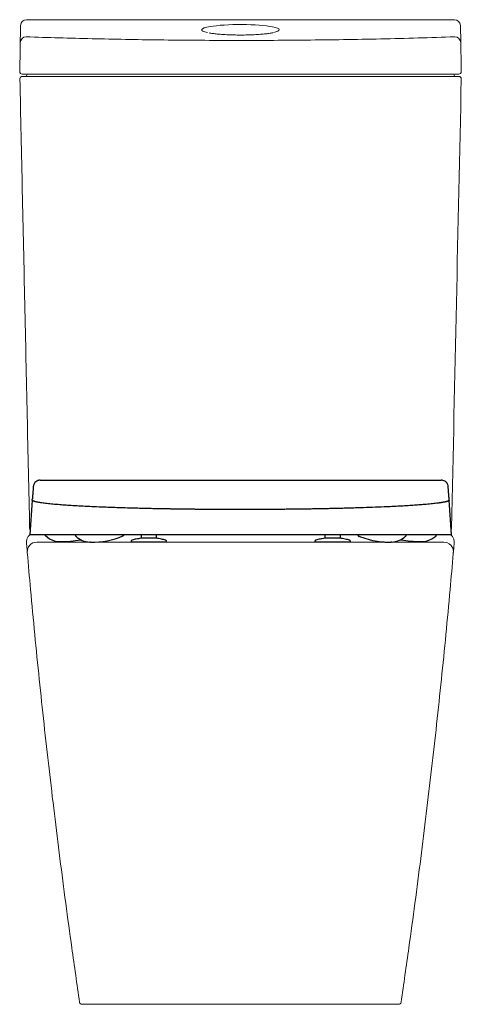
# Model space of a CAD drawing. Header units: millimetres. Extents: x 3779.462 to 3779.835, y 1874.468 to 1875.299.
import ezdxf

# ---------------------------------------------------------------- set-up
doc = ezdxf.new("R2010")
doc.units = ezdxf.units.MM
doc.linetypes.add('SLD-Solid', pattern=[0])
doc.layers.add('SANINDUSA', color=3, linetype='Continuous')

msp = doc.modelspace()

# ---------------------------------------------------------------- linework, layer by layer
at = {"layer": 'SANINDUSA', "linetype": 'SLD-Solid', "lineweight": 15}
for p, q in [((3779.46315, 1875.29399), (3779.46247, 1875.25505)), ((3779.83412, 1875.29399), (3779.8344, 1875.27956))]:
    msp.add_line(p, q, dxfattribs=at)
at = {"layer": 'SANINDUSA'}
for p, q in [((3779.64886, 1874.91035), (3779.81789, 1874.91035)), ((3779.47304, 1874.89355), (3779.47099, 1874.86428)), ((3779.47304, 1874.89355), (3779.4731, 1874.89441)), ((3779.82468, 1874.89355), (3779.82461, 1874.89441)), ((3779.82672, 1874.86428), (3779.82468, 1874.89355)), ((3779.82672, 1874.86428), (3779.47099, 1874.86428)), ((3779.49583, 1874.85854), (3779.49595, 1874.85853)), ((3779.55636, 1874.85853), (3779.55636, 1874.85802)), ((3779.58636, 1874.85802), (3779.55636, 1874.85802)), ((3779.56506, 1874.86141), (3779.56506, 1874.86428)), ((3779.56567, 1874.86141), (3779.56506, 1874.86141)), ((3779.56586, 1874.86141), (3779.56567, 1874.86141)), ((3779.56606, 1874.86141), (3779.56586, 1874.86141)), ((3779.57666, 1874.86141), (3779.56606, 1874.86141)), ((3779.57526, 1874.86139), (3779.57526, 1874.86141)), ((3779.57685, 1874.86141), (3779.57666, 1874.86141)), ((3779.57704, 1874.86141), (3779.57685, 1874.86141)), ((3779.57766, 1874.86141), (3779.57704, 1874.86141)), ((3779.57766, 1874.86428), (3779.57766, 1874.86141)), ((3779.58636, 1874.85802), (3779.58636, 1874.85853)), ((3779.71136, 1874.85853), (3779.71136, 1874.85801)), ((3779.72006, 1874.86141), (3779.72006, 1874.86428)), ((3779.72067, 1874.86141), (3779.72006, 1874.86141)), ((3779.72086, 1874.86141), (3779.72067, 1874.86141)), ((3779.72106, 1874.86141), (3779.72086, 1874.86141)), ((3779.73166, 1874.86141), (3779.72106, 1874.86141)), ((3779.73185, 1874.86141), (3779.73166, 1874.86141)), ((3779.73204, 1874.86141), (3779.73185, 1874.86141)), ((3779.73266, 1874.86141), (3779.73204, 1874.86141)), ((3779.73266, 1874.86428), (3779.73266, 1874.86141)), ((3779.74136, 1874.85802), (3779.74136, 1874.85853)), ((3779.74136, 1874.85801), (3779.74136, 1874.85802)), ((3779.74815, 1874.86326), (3779.74828, 1874.8632)), ((3779.74828, 1874.8632), (3779.74844, 1874.86313)), ((3779.80074, 1874.85852), (3779.80177, 1874.85853)), ((3779.80177, 1874.85853), (3779.80188, 1874.85854))]:
    msp.add_line(p, q, dxfattribs=at)
at = {"layer": 'SANINDUSA', "flags": 128}
for points in [[(3779.48398, 1874.86358), (3779.48406, 1874.86351), (3779.48407, 1874.8635), (3779.48408, 1874.86349), (3779.48408, 1874.86349), (3779.48408, 1874.86349), (3779.48408, 1874.86349), (3779.48408, 1874.86349), (3779.48408, 1874.86349), (3779.48771, 1874.86081), (3779.49019, 1874.85965), (3779.49251, 1874.85897), (3779.49458, 1874.85864), (3779.49504, 1874.85859), (3779.49527, 1874.85858), (3779.4953, 1874.85857), (3779.49531, 1874.85857), (3779.49531, 1874.85857), (3779.49531, 1874.85857), (3779.49531, 1874.85857), (3779.49531, 1874.85857), (3779.49534, 1874.85857), (3779.49537, 1874.85857), (3779.49546, 1874.85856), (3779.49562, 1874.85855), (3779.49584, 1874.85854)], [(3779.74844, 1874.86313), (3779.74875, 1874.86301), (3779.7489, 1874.86295), (3779.74897, 1874.86292), (3779.74901, 1874.86291), (3779.74902, 1874.8629), (3779.74903, 1874.8629), (3779.74904, 1874.8629), (3779.74904, 1874.8629), (3779.74904, 1874.8629), (3779.74904, 1874.8629), (3779.74904, 1874.8629), (3779.74904, 1874.8629), (3779.74904, 1874.8629), (3779.74904, 1874.8629), (3779.75344, 1874.86126), (3779.75704, 1874.86017), (3779.75991, 1874.85947), (3779.76211, 1874.85903), (3779.76401, 1874.85872), (3779.76718, 1874.85834), (3779.76943, 1874.85816), (3779.77048, 1874.8581), (3779.772, 1874.85805), (3779.77294, 1874.85803), (3779.77336, 1874.85802), (3779.77414, 1874.85802), (3779.77439, 1874.85802), (3779.77452, 1874.85802), (3779.77456, 1874.85802), (3779.77457, 1874.85802), (3779.77458, 1874.85802), (3779.77459, 1874.85802), (3779.77459, 1874.85802), (3779.77459, 1874.85802), (3779.77459, 1874.85802), (3779.77459, 1874.85802), (3779.77459, 1874.85802), (3779.77459, 1874.85802), (3779.77459, 1874.85802), (3779.77467, 1874.85802), (3779.77499, 1874.85802), (3779.77543, 1874.85802)], [(3779.77623, 1874.85804), (3779.77643, 1874.85805), (3779.77655, 1874.85805), (3779.77661, 1874.85806), (3779.77662, 1874.85806), (3779.77662, 1874.85806), (3779.77662, 1874.85806), (3779.77662, 1874.85806), (3779.77662, 1874.85806), (3779.77662, 1874.85806), (3779.77662, 1874.85806), (3779.77662, 1874.85806), (3779.77662, 1874.85806), (3779.77662, 1874.85806), (3779.7777, 1874.85815), (3779.78061, 1874.85872), (3779.78362, 1874.85988), (3779.78656, 1874.86181), (3779.7873, 1874.86243), (3779.78767, 1874.86276), (3779.78786, 1874.86294), (3779.7879, 1874.86298), (3779.78791, 1874.86299), (3779.78791, 1874.86299), (3779.78791, 1874.86299), (3779.78791, 1874.86299), (3779.78791, 1874.86299), (3779.78791, 1874.86299)], [(3779.80188, 1874.85854), (3779.80209, 1874.85855), (3779.80226, 1874.85856), (3779.80235, 1874.85857), (3779.80238, 1874.85857), (3779.8024, 1874.85857), (3779.80241, 1874.85857), (3779.80241, 1874.85857), (3779.80241, 1874.85857), (3779.80241, 1874.85857), (3779.80241, 1874.85857), (3779.80241, 1874.85857), (3779.80241, 1874.85857), (3779.80241, 1874.85857), (3779.80241, 1874.85857), (3779.80241, 1874.85857), (3779.80521, 1874.85897), (3779.80752, 1874.85965), (3779.81001, 1874.86081), (3779.81261, 1874.8626), (3779.81327, 1874.86316), (3779.8136, 1874.86346), (3779.81362, 1874.86348), (3779.81363, 1874.86349), (3779.81363, 1874.86349), (3779.81363, 1874.86349), (3779.81363, 1874.86349), (3779.81363, 1874.86349), (3779.81363, 1874.86349), (3779.81363, 1874.86349), (3779.81363, 1874.86349), (3779.81365, 1874.86351), (3779.81374, 1874.86358)]]:
    msp.add_lwpolyline(points, dxfattribs=at)
at = {"layer": 'SANINDUSA', "linetype": 'SLD-Solid', "lineweight": 15}
for centre, radius, start, end in [((3779.46815, 1875.2939), 0.005, 90, 178.99968), ((3779.82912, 1875.2939), 0.005, 1.13207, 90), ((3779.4679, 1875.27945), 0.00498, 89.71834, 178.7353), ((3779.82943, 1875.27945), 0.00498, 1.25897, 90.28261), ((3779.46447, 1875.25502), 0.002, 178.99933, 270.00061), ((3779.46462, 1875.24902), 0.002, 90, 181.24343), ((3779.46753, 1875.25202), 0.001, 270, 0), ((3779.46953, 1875.25202), 0.001, 90, 180), ((3779.82793, 1875.25202), 0.001, 0, 90), ((3779.82993, 1875.25202), 0.001, 180, 270), ((3779.83283, 1875.25502), 0.002, 269.99872, 1.00133), ((3779.83284, 1875.24902), 0.002, 358.75657, 90), ((3779.47485, 1874.87002), 0.004, 181.24343, 206.50424), ((3779.82262, 1874.87002), 0.004, 341.51743, 358.75657), ((3779.47689, 1874.84997), 0.00805, 90.11188, 184.8372), ((3779.82016, 1874.85002), 0.008, 21.73367, 89.99998), ((3779.82016, 1874.85002), 0.008, 354.68178, 21.73349), ((3779.51496, 1874.47002), 0.002, 188.3236, 269.99189), ((3779.78207, 1874.47002), 0.002, 270.00824, 351.67627)]:
    msp.add_arc(centre, radius, start, end, dxfattribs=at)
at = {"layer": 'SANINDUSA'}
for centre, radius, start, end in [((3779.49761, 1874.94486), 0.08635, 269.57868, 280.77322), ((3779.52204, 1874.87562), 0.0176, 225.67589, 268.18175), ((3779.5233, 1874.92639), 0.06837, 269.1477, 292.593), ((3779.80018, 1874.94561), 0.08709, 259.21818, 270.37234)]:
    msp.add_arc(centre, radius, start, end, dxfattribs=at)
at = {"layer": 'SANINDUSA', "linetype": 'SLD-Solid', "lineweight": 15}
for start_param, end_param in [(2.47692, 3.698612), (0.596927, 2.47692), (5.726811, 6.880112)]:
    msp.add_ellipse((3779.64865, 1875.29034), major_axis=(0.03263, 0), ratio=0.137227, start_param=start_param, end_param=end_param, dxfattribs=at)
for points in [[(3779.82912, 1875.2989), (3779.46815, 1875.2989)], [(3779.47085, 1874.86993), (3779.46262, 1875.24897)], [(3779.82886, 1874.85729), (3779.82827, 1874.85091)], [(3779.82812, 1874.84928), (3779.82805, 1874.84852)]]:
    msp.add_open_spline(points, degree=1, dxfattribs=at)
for points, knots in [([(3779.46793, 1875.28443), (3779.47713, 1875.28413), (3779.49553, 1875.28353), (3779.52348, 1875.28282), (3779.55164, 1875.28224), (3779.58081, 1875.28179), (3779.61089, 1875.2815), (3779.64185, 1875.28138), (3779.67282, 1875.28142), (3779.70404, 1875.28165), (3779.73547, 1875.28206), (3779.76703, 1875.28266), (3779.7984, 1875.28343), (3779.81907, 1875.28409), (3779.8294, 1875.28443)], [0, 0, 0, 0, 0.077705, 0.155409, 0.233568, 0.311728, 0.396491, 0.481328, 0.566165, 0.650928, 0.738156, 0.825464, 0.912772, 1, 1, 1, 1]), ([(3779.63427, 1875.28639), (3779.63249, 1875.28652), (3779.62921, 1875.28675), (3779.62516, 1875.28722), (3779.62317, 1875.28756), (3779.62222, 1875.28773)], [0, 0, 0, 0, 0.383746, 0.706309, 1, 1, 1, 1]), ([(3779.66306, 1875.28639), (3779.66119, 1875.28629), (3779.65756, 1875.28609), (3779.65173, 1875.28596), (3779.64588, 1875.28595), (3779.63992, 1875.28608), (3779.63617, 1875.28629), (3779.63427, 1875.28639)], [0, 0, 0, 0, 0.202966, 0.395081, 0.592774, 0.793227, 1, 1, 1, 1]), ([(3779.67597, 1875.2879), (3779.67493, 1875.2877), (3779.67291, 1875.28731), (3779.66893, 1875.28685), (3779.66559, 1875.28656), (3779.66354, 1875.28642), (3779.66306, 1875.28639)], [0, 0, 0, 0, 0.311877, 0.605658, 0.907803, 1, 1, 1, 1]), ([(3779.8344, 1875.27956), (3779.83447, 1875.27577), (3779.83461, 1875.2676), (3779.83476, 1875.25943), (3779.83483, 1875.25505)], [0, 0, 0, 0, 0.463708, 1, 1, 1, 1]), ([(3779.46679, 1875.25302), (3779.46649, 1875.25302), (3779.46587, 1875.25302), (3779.46512, 1875.25302), (3779.4646, 1875.25302), (3779.46454, 1875.25302), (3779.4645, 1875.25302)], [0, 0, 0, 0, 0.236803, 0.490805, 0.745412, 1, 1, 1, 1]), ([(3779.46462, 1875.25102), (3779.46465, 1875.25102), (3779.46471, 1875.25102), (3779.4652, 1875.25102), (3779.46594, 1875.25102), (3779.46658, 1875.25102), (3779.4669, 1875.25102)], [0, 0, 0, 0, 0.239166, 0.492772, 0.746385, 1, 1, 1, 1]), ([(3779.83055, 1875.25302), (3779.82166, 1875.25302), (3779.80389, 1875.25302), (3779.77692, 1875.25302), (3779.74976, 1875.25302), (3779.72102, 1875.25302), (3779.69078, 1875.25302), (3779.65906, 1875.25302), (3779.62733, 1875.25302), (3779.59751, 1875.25302), (3779.56963, 1875.25302), (3779.54369, 1875.25302), (3779.51788, 1875.25302), (3779.49221, 1875.25302), (3779.47526, 1875.25302), (3779.46679, 1875.25302)], [0, 0, 0, 0, 0.07455, 0.149101, 0.224038, 0.298976, 0.38531, 0.471719, 0.558128, 0.644462, 0.715528, 0.786657, 0.857806, 0.928934, 1, 1, 1, 1]), ([(3779.4669, 1875.25102), (3779.47641, 1875.25102), (3779.49543, 1875.25102), (3779.52426, 1875.25102), (3779.55339, 1875.25102), (3779.5828, 1875.25102), (3779.61243, 1875.25102), (3779.64014, 1875.25102), (3779.66586, 1875.25102), (3779.68961, 1875.25102), (3779.71334, 1875.25102), (3779.73702, 1875.25102), (3779.76058, 1875.25102), (3779.78402, 1875.25102), (3779.80738, 1875.25102), (3779.82283, 1875.25102), (3779.83056, 1875.25102)], [0, 0, 0, 0, 0.079782, 0.159593, 0.239374, 0.320244, 0.401145, 0.482016, 0.546637, 0.611259, 0.676133, 0.741008, 0.805629, 0.870251, 0.935126, 1, 1, 1, 1]), ([(3779.83484, 1875.24897), (3779.83347, 1875.18586), (3779.83073, 1875.05951), (3779.82799, 1874.93317), (3779.82662, 1874.86993)], [0, 0, 0, 0, 0.499517, 1, 1, 1, 1]), ([(3779.83283, 1875.25302), (3779.8328, 1875.25302), (3779.83273, 1875.25302), (3779.83245, 1875.25302), (3779.83195, 1875.25302), (3779.83151, 1875.25302), (3779.83087, 1875.25302), (3779.83055, 1875.25302)], [0, 0, 0, 0, 0.241634, 0.49472, 0.503274, 0.747352, 1, 1, 1, 1]), ([(3779.83056, 1875.25102), (3779.83086, 1875.25102), (3779.83148, 1875.25102), (3779.83223, 1875.25102), (3779.83275, 1875.25102), (3779.83281, 1875.25102), (3779.83284, 1875.25102)], [0, 0, 0, 0, 0.238666, 0.492365, 0.746185, 1, 1, 1, 1]), ([(3779.47117, 1874.86428), (3779.4711, 1874.86423), (3779.4704, 1874.86369), (3779.46923, 1874.86231), (3779.46839, 1874.86035), (3779.46812, 1874.85862), (3779.46812, 1874.85774), (3779.46816, 1874.8573), (3779.46816, 1874.85729)], [0.2209498, 0.2209498, 0.2209498, 0.2209498, 0.2471052, 0.4806019, 0.7415664, 0.8682857, 0.9982145, 1, 1, 1, 1]), ([(3779.46877, 1874.85073), (3779.46861, 1874.85261), (3779.46842, 1874.8548), (3779.4682, 1874.85699), (3779.46816, 1874.85729)], [0, 0, 0, 0, 0.859961, 1, 1, 1, 1]), ([(3779.64851, 1874.85802), (3779.64343, 1874.85802), (3779.63324, 1874.85802), (3779.6181, 1874.85802), (3779.60346, 1874.85802), (3779.58943, 1874.85802), (3779.57607, 1874.85802), (3779.56322, 1874.85802), (3779.55099, 1874.85802), (3779.53946, 1874.85802), (3779.52869, 1874.85802), (3779.51876, 1874.85802), (3779.50976, 1874.85802), (3779.50177, 1874.85802), (3779.49481, 1874.85802), (3779.48893, 1874.85802), (3779.48443, 1874.85802), (3779.48128, 1874.85802), (3779.47924, 1874.85802), (3779.47794, 1874.85802), (3779.47723, 1874.85802), (3779.47685, 1874.85802), (3779.4771, 1874.85802), (3779.47689, 1874.85802), (3779.47688, 1874.85802), (3779.47687, 1874.85802)], [0, 0, 0, 0, 0.026167, 0.052385, 0.078551, 0.103288, 0.128113, 0.15294, 0.177678, 0.202417, 0.227245, 0.252072, 0.27681, 0.301549, 0.326377, 0.351203, 0.375941, 0.396364, 0.416836, 0.437363, 0.457907, 0.47839, 0.579051, 0.688522, 1, 1, 1, 1]), ([(3779.64851, 1874.85802), (3779.6536, 1874.85802), (3779.66378, 1874.85802), (3779.67893, 1874.85802), (3779.69357, 1874.85802), (3779.7076, 1874.85802), (3779.72096, 1874.85802), (3779.73381, 1874.85802), (3779.74604, 1874.85802), (3779.75757, 1874.85802), (3779.76834, 1874.85802), (3779.77827, 1874.85802), (3779.78727, 1874.85802), (3779.79526, 1874.85802), (3779.80222, 1874.85802), (3779.8081, 1874.85802), (3779.8126, 1874.85802), (3779.81575, 1874.85802), (3779.81779, 1874.85802), (3779.81909, 1874.85802), (3779.8198, 1874.85802), (3779.82017, 1874.85802), (3779.81993, 1874.85802), (3779.82014, 1874.85802), (3779.82015, 1874.85802), (3779.82016, 1874.85802)], [0, 0, 0, 0, 0.026167, 0.052385, 0.078551, 0.103288, 0.128113, 0.15294, 0.177678, 0.202417, 0.227245, 0.252072, 0.27681, 0.301549, 0.326377, 0.351203, 0.375941, 0.396364, 0.416836, 0.437363, 0.457907, 0.47839, 0.579051, 0.688522, 1, 1, 1, 1]), ([(3779.82586, 1874.86428), (3779.82593, 1874.86423), (3779.82663, 1874.86369), (3779.8278, 1874.86231), (3779.82864, 1874.86035), (3779.82891, 1874.85862), (3779.8289, 1874.85774), (3779.82886, 1874.8573), (3779.82886, 1874.85729)], [0.2209497, 0.2209497, 0.2209497, 0.2209497, 0.2471052, 0.4806018, 0.7415663, 0.8682858, 0.9982146, 1, 1, 1, 1]), ([(3779.46877, 1874.85073), (3779.46881, 1874.85031), (3779.46885, 1874.84948), (3779.46886, 1874.84939), (3779.46886, 1874.84929)], [0, 0, 0, 0, 0.503989, 1, 1, 1, 1]), ([(3779.51298, 1874.46973), (3779.51077, 1874.48505), (3779.50493, 1874.52547), (3779.49623, 1874.5911), (3779.48706, 1874.66663), (3779.47883, 1874.74228), (3779.47288, 1874.80318), (3779.46977, 1874.83887), (3779.46886, 1874.84929)], [0, 0, 0, 0, 0.121498, 0.320576, 0.519683, 0.718771, 0.917888, 1, 1, 1, 1]), ([(3779.82827, 1874.85091), (3779.82822, 1874.85031), (3779.82814, 1874.84947), (3779.82813, 1874.84934), (3779.82812, 1874.84928)], [0, 0, 0, 0, 0.503989, 1, 1, 1, 1]), ([(3779.78405, 1874.46973), (3779.78626, 1874.48505), (3779.79209, 1874.52547), (3779.8008, 1874.5911), (3779.80997, 1874.66663), (3779.8182, 1874.74228), (3779.82412, 1874.80288), (3779.8272, 1874.83828), (3779.82805, 1874.84852)], [0, 0, 0, 0, 0.12178, 0.321319, 0.520886, 0.720436, 0.920014, 1, 1, 1, 1]), ([(3779.51496, 1874.46802), (3779.51705, 1874.46802), (3779.52, 1874.46802), (3779.5235, 1874.46802), (3779.5246, 1874.46802), (3779.52523, 1874.46802), (3779.52598, 1874.46802), (3779.52725, 1874.46802), (3779.52935, 1874.46802), (3779.53237, 1874.46802), (3779.53631, 1874.46802), (3779.5411, 1874.46802), (3779.54666, 1874.46802), (3779.5529, 1874.46802), (3779.55979, 1874.46802), (3779.5674, 1874.46802), (3779.57559, 1874.46802), (3779.58422, 1874.46802), (3779.5933, 1874.46802), (3779.60287, 1874.46802), (3779.61235, 1874.46802), (3779.62152, 1874.46802), (3779.63038, 1874.46802), (3779.63939, 1874.46802), (3779.64547, 1874.46802), (3779.64851, 1874.46802)], [0, 0, 0, 0, 0.422011, 0.59441, 0.658211, 0.674275, 0.690366, 0.706424, 0.722444, 0.740131, 0.757817, 0.776018, 0.794219, 0.811905, 0.829592, 0.847793, 0.865995, 0.883688, 0.90138, 0.919589, 0.937799, 0.953183, 0.968568, 0.984284, 1, 1, 1, 1]), ([(3779.78207, 1874.46802), (3779.78007, 1874.46802), (3779.77725, 1874.46802), (3779.77354, 1874.46802), (3779.77286, 1874.46802), (3779.77285, 1874.46802), (3779.77261, 1874.46802), (3779.7719, 1874.46802), (3779.77041, 1874.46802), (3779.76797, 1874.46802), (3779.7646, 1874.46802), (3779.76062, 1874.46802), (3779.75584, 1874.46802), (3779.75031, 1874.46802), (3779.74404, 1874.46802), (3779.73708, 1874.46802), (3779.7295, 1874.46802), (3779.72136, 1874.46802), (3779.71268, 1874.46802), (3779.70354, 1874.46802), (3779.69401, 1874.46802), (3779.68365, 1874.46802), (3779.67248, 1874.46802), (3779.66055, 1874.46802), (3779.65252, 1874.46802), (3779.64851, 1874.46802)], [0, 0, 0, 0, 0.421995, 0.594387, 0.615753, 0.637205, 0.658646, 0.679999, 0.701249, 0.722479, 0.740389, 0.758363, 0.776336, 0.794246, 0.812156, 0.83013, 0.848104, 0.866015, 0.883932, 0.901914, 0.919895, 0.937812, 0.958525, 0.979287, 1, 1, 1, 1])]:
    msp.add_open_spline(points, degree=3, knots=knots, dxfattribs=at)
at = {"layer": 'SANINDUSA'}
for points, knots in [([(3779.47982, 1874.91035), (3779.47907, 1874.91032), (3779.47818, 1874.91015), (3779.4767, 1874.90956), (3779.47538, 1874.90849), (3779.47445, 1874.90717), (3779.47417, 1874.90633), (3779.47402, 1874.90589)], [0, 0, 0, 0, 0.127891, 0.34775, 0.639223, 0.811054, 1, 1, 1, 1]), ([(3779.47982, 1874.91035), (3779.47982, 1874.91035), (3779.47983, 1874.91035), (3779.47983, 1874.91035), (3779.47983, 1874.91035), (3779.47985, 1874.91035), (3779.47987, 1874.91035), (3779.47992, 1874.91035), (3779.48001, 1874.91035), (3779.48021, 1874.91035), (3779.48059, 1874.91035), (3779.48136, 1874.91035), (3779.4829, 1874.91035), (3779.48598, 1874.91035), (3779.49215, 1874.91035), (3779.50447, 1874.91035), (3779.52912, 1874.91035), (3779.55025, 1874.91035), (3779.59251, 1874.91035), (3779.62068, 1874.91035), (3779.64886, 1874.91035)], [0, 0, 0, 0, 0.000031, 0.000031, 0.000061, 0.000122, 0.000244, 0.000488, 0.000977, 0.001953, 0.003906, 0.007812, 0.015625, 0.03125, 0.0625, 0.125, 0.25, 0.5, 0.5, 1, 1, 1, 1]), ([(3779.82369, 1874.90589), (3779.82363, 1874.90633), (3779.82327, 1874.90715), (3779.8224, 1874.9084), (3779.82107, 1874.90954), (3779.81957, 1874.91015), (3779.81853, 1874.9103), (3779.81814, 1874.91034), (3779.81789, 1874.91035)], [0, 0, 0, 0, 0.165552, 0.361587, 0.589337, 0.844559, 0.984637, 1, 1, 1, 1]), ([(3779.47402, 1874.90588), (3779.47402, 1874.90585), (3779.47401, 1874.90576), (3779.474, 1874.90562), (3779.47399, 1874.90546), (3779.47396, 1874.90512), (3779.47391, 1874.90439), (3779.47383, 1874.90334), (3779.47375, 1874.90217), (3779.47366, 1874.90106), (3779.47358, 1874.89997), (3779.47351, 1874.89918), (3779.47347, 1874.89869), (3779.47346, 1874.89848), (3779.47344, 1874.8983), (3779.47343, 1874.89815), (3779.47342, 1874.89804), (3779.47341, 1874.89793), (3779.4734, 1874.89782), (3779.47336, 1874.8974), (3779.4733, 1874.89667), (3779.4732, 1874.89561), (3779.47314, 1874.89487), (3779.47311, 1874.89446), (3779.4731, 1874.89441)], [0, 0, 0, 0, 0.010034, 0.024859, 0.039635, 0.054362, 0.123126, 0.243205, 0.347477, 0.448974, 0.547696, 0.643644, 0.662165, 0.680579, 0.698886, 0.710571, 0.719451, 0.728279, 0.737054, 0.745776, 0.83281, 0.914238, 0.99006, 1, 1, 1, 1]), ([(3779.82461, 1874.89441), (3779.82461, 1874.89446), (3779.82458, 1874.89487), (3779.82451, 1874.89561), (3779.82442, 1874.89667), (3779.82434, 1874.89751), (3779.82429, 1874.89804), (3779.82427, 1874.89827), (3779.82426, 1874.89841), (3779.82425, 1874.89858), (3779.82421, 1874.89909), (3779.82414, 1874.8999), (3779.82406, 1874.90103), (3779.82397, 1874.90214), (3779.82389, 1874.90327), (3779.8238, 1874.90437), (3779.82375, 1874.90514), (3779.82372, 1874.90557), (3779.82371, 1874.9057), (3779.8237, 1874.90581), (3779.8237, 1874.90587), (3779.82369, 1874.90588)], [0, 0, 0, 0, 0.0099402, 0.0857622, 0.1671898, 0.2542236, 0.2899974, 0.2985983, 0.3131913, 0.3278526, 0.342582, 0.4497764, 0.5484268, 0.6498518, 0.7540516, 0.8610261, 0.9574589, 0.9702462, 0.9830702, 0.9959312, 1, 1, 1, 1]), ([(3779.64886, 1874.88552), (3779.64844, 1874.88552), (3779.6476, 1874.88552), (3779.64633, 1874.88552), (3779.64507, 1874.88552), (3779.64381, 1874.88552), (3779.64255, 1874.88552), (3779.64129, 1874.88552), (3779.64003, 1874.88553), (3779.63877, 1874.88553), (3779.63751, 1874.88553), (3779.63625, 1874.88554), (3779.63499, 1874.88554), (3779.63374, 1874.88554), (3779.63248, 1874.88555), (3779.63122, 1874.88556), (3779.62996, 1874.88556), (3779.62871, 1874.88557), (3779.62746, 1874.88557), (3779.6262, 1874.88558), (3779.62495, 1874.88559), (3779.6237, 1874.8856), (3779.62245, 1874.88561), (3779.6212, 1874.88561), (3779.61995, 1874.88562), (3779.6187, 1874.88563), (3779.61746, 1874.88564), (3779.61621, 1874.88565), (3779.61497, 1874.88567), (3779.61373, 1874.88568), (3779.61249, 1874.88569), (3779.61125, 1874.8857), (3779.61001, 1874.88571), (3779.60877, 1874.88573), (3779.60754, 1874.88574), (3779.60631, 1874.88575), (3779.60508, 1874.88577), (3779.60385, 1874.88578), (3779.60262, 1874.8858), (3779.6014, 1874.88581), (3779.60017, 1874.88583), (3779.59895, 1874.88584), (3779.59773, 1874.88586), (3779.59652, 1874.88588), (3779.5953, 1874.8859), (3779.59409, 1874.88591), (3779.59288, 1874.88593), (3779.59167, 1874.88595), (3779.59047, 1874.88597), (3779.58926, 1874.88599), (3779.58806, 1874.88601), (3779.58686, 1874.88603), (3779.58567, 1874.88605), (3779.58448, 1874.88607), (3779.58175, 1874.88612), (3779.57751, 1874.8862), (3779.57182, 1874.88632), (3779.5662, 1874.88645), (3779.55998, 1874.88661), (3779.55324, 1874.8868), (3779.54607, 1874.88702), (3779.53975, 1874.88724), (3779.5342, 1874.88745), (3779.52821, 1874.88769), (3779.52141, 1874.888), (3779.51405, 1874.88838), (3779.50743, 1874.88876), (3779.50152, 1874.88915), (3779.49583, 1874.88957), (3779.49036, 1874.89004), (3779.48531, 1874.89057), (3779.48108, 1874.89111), (3779.47843, 1874.89154), (3779.47683, 1874.89186), (3779.47594, 1874.89207), (3779.47517, 1874.89227), (3779.47461, 1874.89245), (3779.47421, 1874.89259), (3779.47392, 1874.89271), (3779.47368, 1874.89283), (3779.47348, 1874.89295), (3779.47331, 1874.89307), (3779.47318, 1874.89319), (3779.47309, 1874.89331), (3779.47304, 1874.89343), (3779.47304, 1874.89351), (3779.47304, 1874.89355)], [0, 0, 0, 0, 0.004556, 0.009112, 0.013668, 0.018224, 0.022781, 0.027337, 0.031894, 0.036451, 0.041009, 0.045567, 0.050126, 0.054685, 0.059244, 0.063805, 0.068365, 0.072927, 0.07749, 0.082053, 0.086617, 0.091182, 0.095748, 0.100315, 0.104883, 0.109452, 0.114022, 0.118594, 0.123167, 0.127741, 0.132317, 0.136894, 0.141472, 0.146052, 0.150634, 0.155217, 0.159802, 0.164389, 0.168978, 0.173568, 0.178161, 0.182756, 0.187352, 0.191951, 0.196552, 0.201156, 0.205761, 0.210369, 0.21498, 0.219593, 0.224209, 0.228827, 0.233448, 0.238072, 0.242698, 0.265285, 0.287951, 0.310705, 0.333555, 0.365085, 0.396409, 0.427549, 0.451072, 0.474515, 0.514577, 0.554471, 0.594239, 0.630614, 0.666941, 0.712282, 0.757643, 0.803079, 0.84865, 0.865155, 0.88169, 0.898258, 0.914862, 0.924263, 0.933677, 0.943105, 0.952547, 0.962004, 0.971478, 0.980968, 0.990475, 1, 1, 1, 1]), ([(3779.82468, 1874.89355), (3779.82468, 1874.89353), (3779.82468, 1874.89349), (3779.82467, 1874.89342), (3779.82464, 1874.89336), (3779.82461, 1874.8933), (3779.82457, 1874.89324), (3779.82452, 1874.89317), (3779.82445, 1874.89311), (3779.82438, 1874.89305), (3779.82429, 1874.89299), (3779.8242, 1874.89293), (3779.82409, 1874.89286), (3779.82397, 1874.8928), (3779.82385, 1874.89274), (3779.82371, 1874.89268), (3779.82356, 1874.89262), (3779.8234, 1874.89256), (3779.82324, 1874.8925), (3779.82306, 1874.89243), (3779.82287, 1874.89237), (3779.82267, 1874.89231), (3779.82246, 1874.89225), (3779.82225, 1874.89219), (3779.82202, 1874.89213), (3779.82178, 1874.89207), (3779.82153, 1874.89201), (3779.82127, 1874.89195), (3779.821, 1874.89189), (3779.82072, 1874.89183), (3779.82044, 1874.89177), (3779.82014, 1874.89171), (3779.81983, 1874.89166), (3779.81951, 1874.8916), (3779.81918, 1874.89154), (3779.81885, 1874.89148), (3779.8185, 1874.89142), (3779.81814, 1874.89136), (3779.81778, 1874.8913), (3779.8174, 1874.89124), (3779.81701, 1874.89118), (3779.81662, 1874.89113), (3779.81621, 1874.89107), (3779.8158, 1874.89101), (3779.81537, 1874.89095), (3779.81494, 1874.8909), (3779.8145, 1874.89084), (3779.81349, 1874.89071), (3779.81182, 1874.89051), (3779.80936, 1874.89025), (3779.8067, 1874.88999), (3779.80336, 1874.8897), (3779.79921, 1874.88937), (3779.79411, 1874.889), (3779.78858, 1874.88866), (3779.78301, 1874.88834), (3779.7775, 1874.88806), (3779.77092, 1874.88775), (3779.76262, 1874.88741), (3779.75409, 1874.8871), (3779.74697, 1874.88688), (3779.74264, 1874.88675), (3779.73937, 1874.88666), (3779.73723, 1874.8866), (3779.73507, 1874.88654), (3779.7329, 1874.88649), (3779.73071, 1874.88644), (3779.72852, 1874.88638), (3779.72631, 1874.88633), (3779.72409, 1874.88628), (3779.72185, 1874.88624), (3779.71961, 1874.88619), (3779.71735, 1874.88615), (3779.71509, 1874.8861), (3779.71281, 1874.88606), (3779.71053, 1874.88602), (3779.70823, 1874.88599), (3779.70593, 1874.88595), (3779.70361, 1874.88591), (3779.70129, 1874.88588), (3779.69896, 1874.88585), (3779.69663, 1874.88582), (3779.69428, 1874.88579), (3779.69193, 1874.88576), (3779.68958, 1874.88573), (3779.68721, 1874.88571), (3779.68484, 1874.88568), (3779.68247, 1874.88566), (3779.68009, 1874.88564), (3779.6777, 1874.88562), (3779.67532, 1874.88561), (3779.67292, 1874.88559), (3779.67053, 1874.88558), (3779.66813, 1874.88556), (3779.66573, 1874.88555), (3779.66332, 1874.88554), (3779.66091, 1874.88553), (3779.6585, 1874.88553), (3779.65609, 1874.88552), (3779.65368, 1874.88552), (3779.65127, 1874.88552), (3779.64966, 1874.88552), (3779.64886, 1874.88552)], [0, 0, 0, 0, 0.004957, 0.009909, 0.014856, 0.019798, 0.024735, 0.029668, 0.034597, 0.039521, 0.044441, 0.049356, 0.054268, 0.059176, 0.064079, 0.068979, 0.073876, 0.078769, 0.083658, 0.088544, 0.093426, 0.098306, 0.103182, 0.108055, 0.112925, 0.117793, 0.122657, 0.127519, 0.132378, 0.137234, 0.142088, 0.14694, 0.151789, 0.156636, 0.16148, 0.166323, 0.171163, 0.176002, 0.180839, 0.185674, 0.190507, 0.195339, 0.200169, 0.204998, 0.209826, 0.214652, 0.219477, 0.224301, 0.246978, 0.269636, 0.292284, 0.314929, 0.348933, 0.382965, 0.417048, 0.451204, 0.478919, 0.506711, 0.553507, 0.600633, 0.624076, 0.647629, 0.65659, 0.665569, 0.674552, 0.68352, 0.692472, 0.70141, 0.710333, 0.719243, 0.728139, 0.737023, 0.745895, 0.754755, 0.763604, 0.772443, 0.781272, 0.790092, 0.798902, 0.807704, 0.816498, 0.825284, 0.834062, 0.842834, 0.8516, 0.860359, 0.869113, 0.877862, 0.886606, 0.895345, 0.904081, 0.912812, 0.921541, 0.930266, 0.938989, 0.947709, 0.956427, 0.965144, 0.973859, 0.982573, 0.991287, 1, 1, 1, 1]), ([(3779.48357, 1874.86428), (3779.48359, 1874.86421), (3779.48364, 1874.86403), (3779.48379, 1874.86377), (3779.48394, 1874.86361), (3779.48398, 1874.86358)], [0, 0, 0, 0, 0.2585022, 0.6290089, 1, 1, 1, 1]), ([(3779.50924, 1874.86428), (3779.50924, 1874.86425), (3779.50925, 1874.86422), (3779.50925, 1874.86419), (3779.50925, 1874.86409), (3779.50927, 1874.86387), (3779.50937, 1874.86356), (3779.50953, 1874.86327), (3779.50967, 1874.86311), (3779.50975, 1874.86303)], [-0.069253, -0.069253, -0.069253, -0.069253, 0, 0, 0, 0.250206, 0.500061, 0.7499, 1, 1, 1, 1]), ([(3779.54957, 1874.86326), (3779.54966, 1874.86331), (3779.54984, 1874.8634), (3779.55004, 1874.86363), (3779.55018, 1874.8639), (3779.5502, 1874.86409), (3779.55021, 1874.86419), (3779.55022, 1874.86422), (3779.55022, 1874.86425), (3779.55022, 1874.86428)], [0, 0, 0, 0, 0.247532, 0.49725, 0.748689, 1, 1, 1, 1.082625, 1.082625, 1.082625, 1.082625]), ([(3779.55726, 1874.85973), (3779.55714, 1874.85968), (3779.55689, 1874.85958), (3779.55659, 1874.85929), (3779.55639, 1874.85893), (3779.55637, 1874.85866), (3779.55636, 1874.85853)], [0, 0, 0, 0, 0.250002, 0.500002, 0.750002, 1, 1, 1, 1]), ([(3779.56453, 1874.86124), (3779.56328, 1874.86105), (3779.56077, 1874.86067), (3779.55832, 1874.86001), (3779.55726, 1874.85973)], [0, 0, 0, 0, 0.4999434, 1, 1, 1, 1]), ([(3779.57057, 1874.86141), (3779.56989, 1874.8614), (3779.56877, 1874.86139), (3779.56729, 1874.86136), (3779.56609, 1874.86133), (3779.56502, 1874.86129), (3779.5647, 1874.86126), (3779.56453, 1874.86124)], [0, 0, 0, 0, 0.230305, 0.384133, 0.562756, 0.765916, 1, 1, 1, 1]), ([(3779.58545, 1874.85973), (3779.58449, 1874.86), (3779.58221, 1874.86062), (3779.57805, 1874.86128), (3779.57774, 1874.86128), (3779.5768, 1874.86134), (3779.57587, 1874.86137), (3779.57496, 1874.86139), (3779.57432, 1874.86141), (3779.57403, 1874.86141)], [0, 0, 0, 0, 0.2691611, 0.5382612, 0.6621456, 0.7677242, 0.8583772, 0.9360368, 1, 1, 1, 1]), ([(3779.58636, 1874.85853), (3779.58634, 1874.85866), (3779.58632, 1874.85893), (3779.58612, 1874.85929), (3779.58583, 1874.85958), (3779.58558, 1874.85968), (3779.58545, 1874.85973)], [0, 0, 0, 0, 0.249996, 0.499995, 0.749996, 1, 1, 1, 1]), ([(3779.71226, 1874.85973), (3779.71214, 1874.85968), (3779.71189, 1874.85958), (3779.71159, 1874.85929), (3779.7114, 1874.85896), (3779.71138, 1874.85871), (3779.71136, 1874.85853)], [0, 0, 0, 0, 0.2609127, 0.521822, 0.7827295, 1, 1, 1, 1]), ([(3779.74136, 1874.85801), (3779.74136, 1874.85801), (3779.73978, 1874.85801), (3779.73415, 1874.85801), (3779.73034, 1874.85801), (3779.72238, 1874.85801), (3779.71856, 1874.85801), (3779.71294, 1874.85801), (3779.71136, 1874.85801), (3779.71136, 1874.85801)], [0, 0, 0, 0, 0.25, 0.25, 0.5, 0.5, 0.75, 0.75, 1, 1, 1, 1]), ([(3779.71953, 1874.86124), (3779.71828, 1874.86105), (3779.71577, 1874.86067), (3779.71332, 1874.86001), (3779.71226, 1874.85973)], [0, 0, 0, 0, 0.499943, 1, 1, 1, 1]), ([(3779.72564, 1874.86141), (3779.72494, 1874.8614), (3779.72379, 1874.86139), (3779.72229, 1874.86135), (3779.72109, 1874.86132), (3779.72002, 1874.86129), (3779.7197, 1874.86126), (3779.71953, 1874.86124)], [0, 0, 0, 0, 0.236524, 0.38925, 0.566513, 0.768003, 1, 1, 1, 1]), ([(3779.74045, 1874.85973), (3779.73949, 1874.86), (3779.73721, 1874.86062), (3779.73306, 1874.86128), (3779.73274, 1874.86129), (3779.7318, 1874.86134), (3779.73087, 1874.86137), (3779.72992, 1874.8614), (3779.72925, 1874.86141), (3779.72892, 1874.86141)], [0, 0, 0, 0, 0.267096, 0.534132, 0.657098, 0.76182, 0.85168, 0.928624, 1, 1, 1, 1]), ([(3779.74136, 1874.85853), (3779.74134, 1874.85866), (3779.74132, 1874.85893), (3779.74112, 1874.85929), (3779.74083, 1874.85958), (3779.74058, 1874.85968), (3779.74045, 1874.85973)], [0, 0, 0, 0, 0.249998, 0.499998, 0.749998, 1, 1, 1, 1]), ([(3779.74749, 1874.86428), (3779.74749, 1874.86425), (3779.7475, 1874.86422), (3779.7475, 1874.86419), (3779.74751, 1874.86409), (3779.74753, 1874.8639), (3779.74767, 1874.86363), (3779.74788, 1874.8634), (3779.74806, 1874.86331), (3779.74815, 1874.86326)], [-0.082625, -0.082625, -0.082625, -0.082625, 0, 0, 0, 0.251311, 0.50275, 0.752468, 1, 1, 1, 1]), ([(3779.77623, 1874.85804), (3779.77601, 1874.85803), (3779.77585, 1874.85802), (3779.77568, 1874.85802), (3779.77561, 1874.85802), (3779.77557, 1874.85802), (3779.77556, 1874.85802), (3779.77555, 1874.85802), (3779.77555, 1874.85802), (3779.77554, 1874.85803), (3779.77543, 1874.85802)], [0, 0, 0, 0, 0.5, 0.75, 0.875, 0.9375, 0.96875, 0.984375, 0.984375, 1, 1, 1, 1]), ([(3779.78791, 1874.86299), (3779.78804, 1874.86311), (3779.78819, 1874.86327), (3779.78834, 1874.86356), (3779.78844, 1874.86387), (3779.78846, 1874.86409), (3779.78847, 1874.86419), (3779.78847, 1874.86422), (3779.78847, 1874.86425), (3779.78847, 1874.86428)], [0, 0, 0, 0, 0.2501, 0.499939, 0.749794, 1, 1, 1, 1.069253, 1.069253, 1.069253, 1.069253]), ([(3779.81367, 1874.86353), (3779.8137, 1874.86353), (3779.81373, 1874.86353), (3779.8137, 1874.86353), (3779.8137, 1874.86353)], [0, 0, 0, 0, 0.9972534, 1, 1, 1, 1]), ([(3779.8137, 1874.86353), (3779.81378, 1874.86361), (3779.81393, 1874.86377), (3779.81408, 1874.86403), (3779.81413, 1874.86421), (3779.81415, 1874.86428)], [0, 0, 0, 0, 0.3709911, 0.7414978, 1, 1, 1, 1])]:
    msp.add_open_spline(points, degree=3, knots=knots, dxfattribs=at)
for points in [[(3779.49595, 1874.85853), (3779.49607, 1874.85853), (3779.4962, 1874.85852), (3779.49697, 1874.85852)], [(3779.52228, 1874.85802), (3779.52203, 1874.85802), (3779.52182, 1874.85802), (3779.52148, 1874.85804)]]:
    msp.add_open_spline(points, degree=3, dxfattribs=at)

doc.saveas('drawing.dxf')
